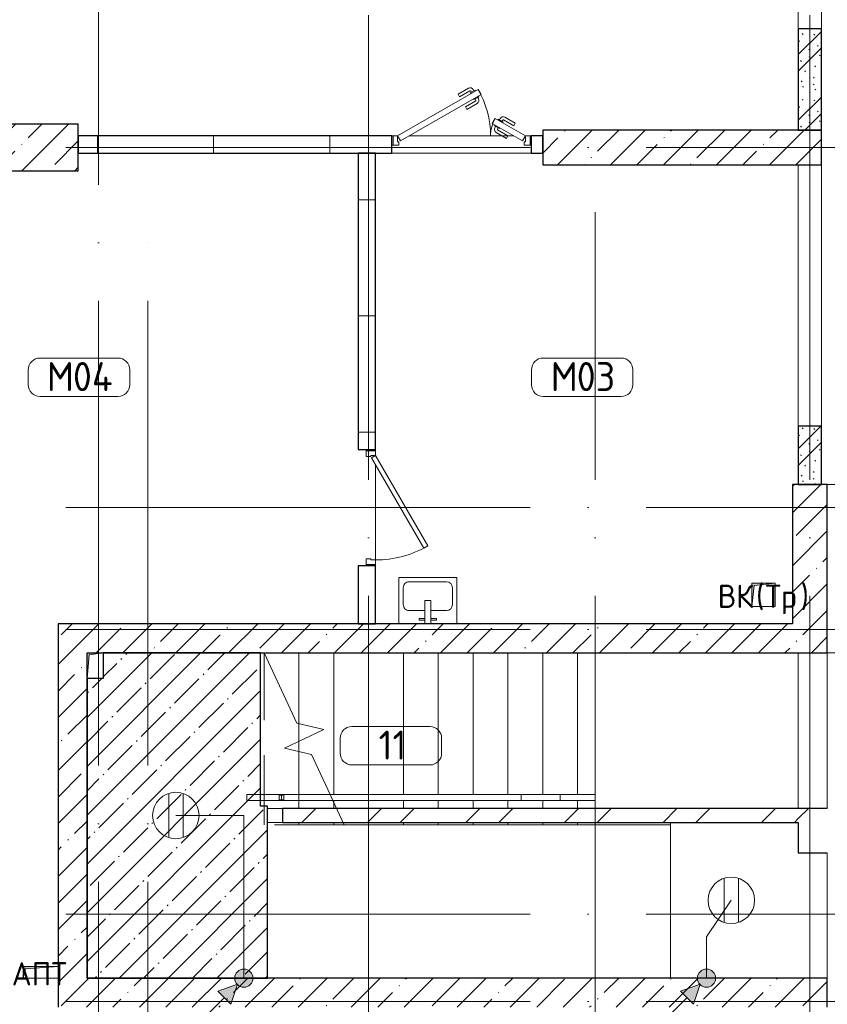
# Model space of a CAD drawing. Header units: millimetres. Extents: x -30540 to 175469, y -11730 to 122288.
# Tile 9 of 119: x -1670 to 5285, y 39075 to 47550. Entities that reach past the tile are written whole.
import ezdxf

# ---------------------------------------------------------------- set-up
doc = ezdxf.new("R2010")
doc.units = ezdxf.units.MM
for name, pattern in [('ADSK_Линия сетки', [5000, 4000, -500, 0, -500]), ('ADSK_Сверху', [900, 600, -300]), ('ADSK_Сверху_5_', [900, 600, -300])]:
    doc.linetypes.add(name, pattern=pattern)
for name, color, linetype, lineweight in [('_Сверху_ - Линия разреза ограждения', 7, 'ADSK_Сверху_5_', 18), ('_Сверху_ - Перила', 7, 'ADSK_Сверху_5_', 18), ('A-____-NOTE-TEXT', 7, 'Continuous', 18), ('A-AREA-____-IDEN', 7, 'Continuous', 9), ('A-DOOR-____-MCUT', 7, 'Continuous', 9), ('A-DOOR-____-OTLN', 7, 'Continuous', 18), ('A-DOOR-FRAM-MCUT', 7, 'Continuous', 9), ('A-DOOR-OPNG-OTLN', 7, 'Continuous', 18), ('A-FLOR-____-MCUT', 7, 'Continuous', 40), ('A-FLOR-____-OTLN', 7, 'Continuous', 18), ('A-FLOR-____-PATT', 7, 'Continuous', 18), ('A-WALL-____-MCUT', 7, 'Continuous', 40), ('A-WALL-____-OTLN', 7, 'Continuous', 18), ('A-WALL-____-PATT', 7, 'Continuous', 40), ('I-WALL-____-MCUT', 7, 'Continuous', 40), ('I-WALL-____-OTLN', 7, 'Continuous', 18), ('M-EQPM-____-OTLN', 7, 'Continuous', 18), ('P-SANR-FIXT-OTLN', 7, 'Continuous', 18), ('S-COLS-____-MCUT', 7, 'Continuous', 40), ('S-COLS-____-OTLN', 7, 'Continuous', 18), ('S-GRID-____-OTLN', 7, 'Continuous', 9), ('S-STRS-____-MBND', 7, 'ADSK_Сверху_5_', 18), ('S-STRS-____-OTLN', 7, 'Continuous', 18), ('Ограждение', 7, 'Continuous', 18), ('Опоры', 7, 'Continuous', 18), ('Перила', 7, 'Continuous', 18), ('Поручни', 7, 'Continuous', 18)]:
    doc.layers.add(name, color=color, linetype=linetype, lineweight=lineweight)
doc.layers.add('A-DETL-____-OTLN', color=7, linetype='Continuous', lineweight=9, true_color=0x00a600)
doc.styles.add('GOST Common', font='GOST_Common.ttf', dxfattribs={"height": 200})
doc.styles.add('GOST Common_3', font='GOST_Common.ttf', dxfattribs={"height": 250})
pattern_1 = [(135, (300.56, 377.28), (-565.6854, 6e-14), [10, -790]), (135, (349.8, 474.73), (-565.6854, 6e-14), [10, -790]), (135, (423.93, 473.06), (-565.6854, 6e-14), [10, -790]), (135, (229.92, 447.9), (-565.6854, 6e-14), [10, -790]), (135, (155.08, 447.9), (-565.6854, 6e-14), [10, -790]), (135, (114.9, 369.03), (-565.6854, 6e-14), [10, -790]), (135, (132.43, 285.8), (-565.6854, 6e-14), [10, -790]), (135, (214.66, 322), (-565.6854, 6e-14), [10, -790]), (135, (198.16, 261.88), (-565.6854, 6e-14), [10, -790]), (135, (45.2, 272.9), (-565.6854, 6e-14), [10, -790]), (135, (42.32, 336.16), (-565.6854, 6e-14), [10, -790]), (135, (92.26, 192.24), (-565.6854, 6e-14), [10, -790]), (135, (7.07, 149.2), (-565.6854, 6e-14), [10, -790]), (135, (80.6, 95.1), (-565.6854, 6e-14), [10, -790]), (135, (79.53, 36.94), (-565.6854, 6e-14), [10, -790]), (135, (153.87, 74.56), (-565.6854, 6e-14), [10, -790]), (135, (228.35, 124.8), (-565.6854, 6e-14), [10, -790]), (135, (279.75, 180.4), (-565.6854, 6e-14), [10, -790]), (135, (282.9, 31.63), (-565.6854, 6e-14), [10, -790]), (135, (377.38, 53.45), (-565.6854, 6e-14), [10, -790]), (135, (352.28, 102.7), (-565.6854, 6e-14), [10, -790]), (135, (354.05, 0), (-565.6854, 6e-14), [10, -790]), (135, (553.23, 16.45), (-565.6854, 6e-14), [10, -790]), (135, (542.38, 63.45), (-565.6854, 6e-14), [10, -790]), (135, (536.58, 239.3), (-565.6854, 6e-14), [10, -790]), (135, (475.85, 203.9), (-565.6854, 6e-14), [10, -790]), (135, (475.85, 316.54), (-565.6854, 6e-14), [10, -790]), (135, (520.8, 408.7), (-565.6854, 6e-14), [10, -790]), (135, (551.1, 470.8), (-565.6854, 6e-14), [10, -790]), (135, (235.25, 537.93), (-565.6854, 6e-14), [10, -790]), (135, (407.25, 547.65), (-565.6854, 6e-14), [10, -790]), (135, (94.5, 558.6), (-565.6854, 6e-14), [10, -790]), (135, (46.4, 532.3), (-565.6854, 6e-14), [10, -790]), (135, (85.56, 465.04), (-565.6854, 6e-14), [10, -790]), (135, (355.53, 181.14), (-565.6854, 6e-14), [10, -790]), (135, (362.23, 243.6), (-565.6854, 6e-14), [10, -790]), (135, (413.45, 344.1), (-565.6854, 6e-14), [10, -790]), (135, (286.3, 273.25), (-565.6854, 6e-14), [10, -790]), (135, (423.02, 263.72), (-565.6854, 6e-14), [10, -790]), (135, (162.94, 190.2), (-565.6854, 6e-14), [10, -790]), (135, (470.25, 120.93), (-565.6854, 6e-14), [10, -790]), (135, (484.48, 9.78), (-565.6854, 6e-14), [10, -790]), (45, (0, 212.13), (-565.6854, 0), []), (45, (212.13, 0), (-565.6854, 0), []), (45, (353.55, 0), (-565.6854, 0), []), (45, (0, 353.55), (-565.6854, 0), [])]
pattern_2 = [(0, (0, 0), (0, 1000), []), (90, (0, 0), (-1000, 6e-14), [])]
pattern_3 = [(45, (0, 0), (-228.0985, 228.0985), []), (45, (228.1, 0), (-228.0985, 228.0985), [403.225, -80.645, 6.706, -73.939])]
pattern_4 = [(45, (0, 0), (-424.264, 424.264), []), (45, (0, 282.8), (-424.264, 424.264), [])]

# ---------------------------------------------------------------- blocks, each defined once
blk = doc.blocks.new('АР_Дверь однопольная - 1000х2100h_900__Глухая_1 эт-4640983-01 ЭО')
at = {"layer": 'A-DOOR-____-MCUT', "color": 254, "lineweight": 15, "true_color": 0xcccccc}
for p, q in [((329.4, 525), (-450, 75)), ((349.4, 490.4), (329.4, 525)), ((-430, 40.4), (349.4, 490.4)), ((-450, 75), (-430, 40.4))]:
    blk.add_line(p, q, dxfattribs=at)
at = {"layer": 'A-DOOR-____-OTLN', "color": 254, "lineweight": 13, "true_color": 0xcccccc}
blk.add_arc((-450, 75), 900, 360, 30, dxfattribs=at)
at = {"layer": 'A-DOOR-FRAM-MCUT', "color": 254, "lineweight": 15, "true_color": 0xcccccc}
for p, q in [((-490, 75), (-500, 75)), ((-450, 75), (-490, 75)), ((-490, 75), (-490, -5)), ((-450, 35), (-450, 75)), ((-440, 35), (-450, 35)), ((-440, -5), (-440, 35)), ((450, 35), (440, 35)), ((440, 35), (440, -5)), ((490, 75), (450, 75)), ((450, 75), (450, 35)), ((490, -5), (490, 75)), ((490, 75), (500, 75)), ((-490, -5), (-500, -5)), ((-490, -5), (-440, -5)), ((440, -5), (490, -5)), ((490, -5), (500, -5))]:
    blk.add_line(p, q, dxfattribs=at)
blk = doc.blocks.new('АР_Дверь двупольная - 1200х2100h_800_300__Глухая_1эт-5064514-01 ЭО')
at = {"layer": 'A-DOOR-____-MCUT', "color": 254, "lineweight": 15, "true_color": 0xcccccc}
for p, q in [((-550, 75), (142.8, 475)), ((167.8, 431.7), (-525, 31.7)), ((142.8, 475), (167.8, 431.7)), ((290.2, 225), (265.2, 181.7)), ((265.2, 181.7), (525, 31.7)), ((550, 75), (290.2, 225)), ((-525, 31.7), (-550, 75)), ((525, 31.7), (550, 75))]:
    blk.add_line(p, q, dxfattribs=at)
at = {"layer": 'A-DOOR-____-OTLN', "color": 254, "lineweight": 5, "true_color": 0xcccccc}
for p, q in [((-29.4, 433.3), (59.4, 484.6)), ((-16.9, 411.7), (-29.4, 433.3)), ((-16.9, 411.7), (71.9, 462.9)), ((117.2, 469.4), (73.9, 444.4)), ((73.9, 444.4), (77.9, 437.5)), ((84.7, 450.7), (78.7, 461.1)), ((106.3, 463.2), (100.3, 473.6)), ((121.2, 462.5), (117.2, 469.4)), ((33.1, 325), (121.9, 376.3)), ((45.6, 303.4), (134.4, 354.7)), ((106.9, 387.3), (102.9, 394.2)), ((150.2, 412.3), (106.9, 387.3)), ((117.7, 393.5), (123.7, 383.1)), ((139.3, 406), (145.3, 395.6)), ((146.2, 419.2), (150.2, 412.3)), ((33.1, 325), (45.6, 303.4)), ((311.8, 212.5), (315.8, 219.4)), ((315.8, 219.4), (359.1, 194.4)), ((326.7, 213.2), (332.7, 223.6)), ((348.3, 200.7), (354.3, 211.1)), ((359.1, 194.4), (355.1, 187.5)), ((449.9, 161.7), (361.1, 212.9)), ((462.4, 183.3), (373.6, 234.6)), ((449.9, 161.7), (462.4, 183.3)), ((286.8, 169.2), (282.8, 162.3)), ((282.8, 162.3), (326.1, 137.3)), ((293.7, 156), (287.7, 145.6)), ((387.4, 53.4), (298.6, 104.7)), ((315.3, 143.5), (309.3, 133.1)), ((399.9, 75), (311.1, 126.3)), ((326.1, 137.3), (330.1, 144.2)), ((399.9, 75), (387.4, 53.4))]:
    blk.add_line(p, q, dxfattribs=at)
for centre, radius, start, end in [((74.4, 458.6), 30, 30, 120), ((74.4, 458.6), 4.99, 30, 120), ((119.4, 380.6), 4.99, 300, 30), ((119.4, 380.6), 30, 300, 30), ((358.6, 208.6), 30, 60, 150), ((358.6, 208.6), 4.99, 60, 150), ((313.6, 130.6), 30, 150, 240), ((313.6, 130.6), 4.99, 150, 240)]:
    blk.add_arc(centre, radius, start, end, dxfattribs=at)
at = {"layer": 'A-DOOR-____-OTLN', "color": 254, "lineweight": 13, "true_color": 0xcccccc}
for centre, radius, start, end in [((-550, 75), 800, 0, 30), ((550, 75), 300, 150, 180)]:
    blk.add_arc(centre, radius, start, end, dxfattribs=at)
at = {"layer": 'A-DOOR-FRAM-MCUT', "color": 254, "lineweight": 15, "true_color": 0xcccccc}
for p, q in [((-590, 75), (-600, 75)), ((-590, 75), (-550, 75)), ((-590, -5), (-590, 75)), ((-550, 75), (-550, 25)), ((-550, 25), (-540, 25)), ((-540, 25), (-540, -5)), ((550, 25), (540, 25)), ((540, 25), (540, -5)), ((590, 75), (550, 75)), ((550, 75), (550, 25)), ((590, -5), (590, 75)), ((590, 75), (600, 75)), ((-590, -5), (-600, -5)), ((-540, -5), (-590, -5)), ((540, -5), (590, -5)), ((590, -5), (600, -5))]:
    blk.add_line(p, q, dxfattribs=at)
blk = doc.blocks.new('АР_Проем - Настраиваемый-6880423-01 ЭО')
at = {"layer": 'A-DOOR-OPNG-OTLN', "color": 254, "lineweight": 13, "true_color": 0xcccccc}
for p, q in [((-670, 125), (670, 125)), ((-670, -125), (670, -125))]:
    blk.add_line(p, q, dxfattribs=at)
blk = doc.blocks.new('Ограждение - Ограждение-4453948-01 ЭО')
at = {"layer": '_Сверху_ - Линия разреза ограждения', "color": 254, "linetype": 'ADSK_Сверху', "lineweight": 13, "true_color": 0xcccccc}
for p, q in [((22250, 12725), (22250, 12730)), ((22668.9, 12730), (22250, 12730)), ((22250, 12680), (22250, 12730)), ((22668.9, 12730), (22250, 12730)), ((22250, 12680), (22250, 12685)), ((22692.2, 12680), (22250, 12680)), ((22692.2, 12680), (22250, 12680))]:
    blk.add_line(p, q, dxfattribs=at)
at = {"layer": 'Поручни', "color": 254, "lineweight": 13, "true_color": 0xcccccc}
for p, q in [((22668.9, 12730), (22692.2, 12680)), ((22668.9, 12730), (22692.2, 12680)), ((24650, 12730), (22668.9, 12730)), ((24650, 12730), (24650, 12680)), ((24650, 12680), (22692.2, 12680))]:
    blk.add_line(p, q, dxfattribs=at)
blk = doc.blocks.new('Тип перил - Перила_Внутренний_-4454392-01 ЭО')
at = {"layer": 'Перила', "color": 254, "lineweight": 13, "true_color": 0xcccccc}
for p, q in [((24314.5, 12680), (24314.5, 12730)), ((24314.5, 12730), (24650, 12730)), ((24650, 12730), (24650, 12680)), ((24650, 12680), (24314.5, 12680))]:
    blk.add_line(p, q, dxfattribs=at)
blk = doc.blocks.new('Тип перил - Перила_Внутренний_-V18-01 ЭО')
at = {"layer": '_Сверху_ - Перила', "color": 254, "linetype": 'ADSK_Сверху', "lineweight": 13, "true_color": 0xcccccc}
for p, q in [((22250, 12680), (22250, 12730)), ((22668.9, 12730), (22250, 12730)), ((22692.2, 12680), (22250, 12680))]:
    blk.add_line(p, q, dxfattribs=at)
at = {"layer": 'Перила', "color": 254, "lineweight": 13, "true_color": 0xcccccc}
for p, q in [((22668.9, 12730), (22692.2, 12680)), ((24650, 12730), (22668.9, 12730)), ((24650, 12680), (24650, 12730)), ((24650, 12680), (22692.2, 12680))]:
    blk.add_line(p, q, dxfattribs=at)
blk = doc.blocks.new('Ограждение - Ограждение-4455909-01 ЭО')
at = {"layer": '_Сверху_ - Линия разреза ограждения', "color": 254, "linetype": 'ADSK_Сверху', "lineweight": 13, "true_color": 0xcccccc}
for p, q in [((21950, 12680), (21950, 12730)), ((22250, 12730), (21950, 12730)), ((21950, 12680), (21950, 12730)), ((22250, 12730), (21950, 12730)), ((22250, 12730), (22250, 12725)), ((22250, 12730), (22250, 12680)), ((22250, 12680), (21950, 12680)), ((22250, 12680), (21950, 12680)), ((22250, 12685), (22250, 12680))]:
    blk.add_line(p, q, dxfattribs=at)
blk = doc.blocks.new('Ограждение - Ограждение-4456091-01 ЭО')
at = {"layer": 'Поручни', "color": 254, "lineweight": 13, "true_color": 0xcccccc}
for p, q in [((24650, 12680), (24650, 12730)), ((24950, 12730), (24650, 12730)), ((24950, 12730), (24950, 12680)), ((24950, 12680), (24650, 12680))]:
    blk.add_line(p, q, dxfattribs=at)
blk = doc.blocks.new('PRJ_Опора_Прямоугольная_КТорцу_1эт - PRJ_Опора_Прямоугольная_КТорцу_1эт-4451120-01 ЭО')
at = {"layer": 'Опоры', "color": 254, "lineweight": 13, "true_color": 0xcccccc}
for p, q in [((20, 20), (-20, 20)), ((-20, 20), (-20, -20)), ((20, -20), (20, 20)), ((-20, -20), (20, -20))]:
    blk.add_line(p, q, dxfattribs=at)
blk = doc.blocks.new('АР_Канал вертикальный прямоугольный - АПТ-5078204-01 ЭО')
at = {"layer": 'M-EQPM-____-OTLN', "lineweight": 13, "true_color": 0xe2e2e2}
blk.add_hatch(color=254, dxfattribs=at).paths.add_polyline_path([(-150, -50), (-130, 30), (150, 50), (-150, 50)])
at = {"layer": 'M-EQPM-____-OTLN', "color": 253, "lineweight": 13, "true_color": 0xaaaaaa}
for p, q in [((150, 50), (-150, 50)), ((-150, 50), (-150, -50)), ((150, 50), (-150, 50)), ((-150, 50), (-150, -50)), ((-150, -50), (-150, 50)), ((-150, 50), (150, 50)), ((-150, -50), (-130, 30)), ((-150, -50), (-130, 30)), ((-130, 30), (150, 50)), ((-130, 30), (150, 50)), ((150, -50), (150, 50)), ((150, 50), (150, -50)), ((-150, -50), (150, -50)), ((150, -50), (-150, -50))]:
    blk.add_line(p, q, dxfattribs=at)
blk = doc.blocks.new('АР_Канал вертикальный прямоугольный - ВК_Тр_-5078205-01 ЭО')
at = {"layer": 'M-EQPM-____-OTLN', "lineweight": 13, "true_color": 0xe2e2e2}
blk.add_hatch(color=254, dxfattribs=at).paths.add_polyline_path([(-100, -100), (-80, 80), (100, 100), (-100, 100)])
at = {"layer": 'M-EQPM-____-OTLN', "color": 253, "lineweight": 13, "true_color": 0xaaaaaa}
for p, q in [((100, 100), (-100, 100)), ((-100, 100), (-100, -100)), ((100, 100), (-100, 100)), ((-100, 100), (-100, -100)), ((-100, -100), (-100, 100)), ((-100, 100), (100, 100)), ((-80, 80), (100, 100)), ((-80, 80), (100, 100)), ((100, -100), (100, 100)), ((100, 100), (100, -100)), ((-100, -100), (-80, 80)), ((-100, -100), (-80, 80)), ((-100, -100), (100, -100)), ((100, -100), (-100, -100))]:
    blk.add_line(p, q, dxfattribs=at)
blk = doc.blocks.new('АР_Канал вертикальный прямоугольный - ОВО-7028477-01 ЭО')
at = {"layer": 'M-EQPM-____-OTLN', "lineweight": 13, "true_color": 0xe2e2e2}
blk.add_hatch(color=254, dxfattribs=at).paths.add_polyline_path([(-70, -110), (-52, 92), (70, 110), (-70, 110)])
at = {"layer": 'M-EQPM-____-OTLN', "color": 253, "lineweight": 13, "true_color": 0xaaaaaa}
for p, q in [((70, 110), (-70, 110)), ((-70, 110), (-70, -110)), ((70, 110), (-70, 110)), ((-70, 110), (-70, -110)), ((-70, -110), (-70, 110)), ((-70, 110), (70, 110)), ((-70, -110), (-52, 92)), ((-70, -110), (-52, 92)), ((-52, 92), (70, 110)), ((-52, 92), (70, 110)), ((70, -110), (70, 110)), ((70, 110), (70, -110)), ((-70, -110), (70, -110)), ((70, -110), (-70, -110))]:
    blk.add_line(p, q, dxfattribs=at)
blk = doc.blocks.new('A-PLU-Sink-2D - 400 x 500mm-893882-01 ЭО')
at = {"layer": 'P-SANR-FIXT-OTLN', "color": 253, "lineweight": 13, "true_color": 0xaaaaaa}
for p, q in [((265.7, 202.3), (-234.3, 202.3)), ((-234.3, 202.3), (-234.3, -197.7)), ((-234.3, -197.7), (-234.3, 202.3)), ((-234.3, 202.3), (265.7, 202.3)), ((-59.3, 172.3), (-59.3, 157.3)), ((-9.3, 172.3), (-59.3, 172.3)), ((-9.3, 2.3), (-9.3, 202.3)), ((40.7, 202.3), (40.7, 2.3)), ((40.7, 172.3), (90.7, 172.3)), ((90.7, 172.3), (90.7, 157.3)), ((265.7, -197.7), (265.7, 202.3)), ((265.7, 202.3), (265.7, -197.7)), ((-9.3, 88), (-145.4, 88)), ((-59.3, 157.3), (-9.3, 157.3)), ((90.7, 157.3), (40.7, 157.3)), ((176.8, 88), (40.7, 88)), ((-196.2, 37.2), (-196.2, -108.8)), ((40.7, 2.3), (-9.3, 2.3)), ((227.6, -108.8), (227.6, 37.2)), ((-145.4, -159.6), (176.8, -159.6)), ((-234.3, -197.7), (265.7, -197.7)), ((265.7, -197.7), (-234.3, -197.7))]:
    blk.add_line(p, q, dxfattribs=at)
for centre, start, end in [((-145.4, 37.2), 90, 180), ((176.8, 37.2), 360, 90), ((-145.4, -108.8), 180, 270), ((176.8, -108.8), 270, 0)]:
    blk.add_arc(centre, 50.8, start, end, dxfattribs=at)
blk = doc.blocks.new('Наметкина 10_РД_АР_К1_отсоединено_rvt-1-01 ЭО')
at = {"layer": 'A-FLOR-____-PATT', "lineweight": 5, "true_color": 0xcccccc}
h = blk.add_hatch(dxfattribs=at)
h.set_pattern_fill('FP_24', color=254, style=0, pattern_type=2)
h.set_pattern_definition([(45, (0, 0), (-210.0107, 210.0107), [297, -49.5, 9.9, -49.5]), (45, (0, 209.88), (-210.0107, 210.0107), [])])
h.paths.add_polyline_path([(-1089.7, 39300), (465.3, 39300), (465.3, 40780), (405.3, 40780), (405.3, 42100), (-949.7, 42100), (-949.7, 41880), (-1089.7, 41880), (-1089.7, 41805.9)])
at = {"layer": 'A-WALL-____-PATT', "lineweight": 5, "true_color": 0xcccccc}
h = blk.add_hatch(dxfattribs=at)
h.set_pattern_fill('FP_1', color=254, style=0, pattern_type=2)
h.set_pattern_definition(pattern_1)
h.paths.add_polyline_path([(5235.3, 46600), (5235.3, 47470), (5035.3, 47470), (5035.3, 46600)])
h = blk.add_hatch(dxfattribs=at)
h.set_pattern_fill('FP_5', color=254, style=0, pattern_type=2)
h.set_pattern_definition(pattern_3)
h.paths.add_polyline_path([(-2664.7, 46250), (-1164.7, 46250), (-1164.7, 46650), (-3564.7, 46650), (-3564.7, 46250), (-2934.7, 46250)])
h.paths.add_polyline_path([(-6264.7, 46250), (-4964.7, 46250), (-4964.7, 46650), (-6264.7, 46650)])
h = blk.add_hatch(dxfattribs=at)
h.set_pattern_fill('FP_2', color=254, style=0, pattern_type=2)
h.set_pattern_definition(pattern_2)
h.paths.add_polyline_path([(2835.3, 46400), (2835.3, 46550), (2735.3, 46550), (2735.3, 46400)])
h.paths.add_polyline_path([(1535.3, 46400), (1535.3, 46550), (-1164.7, 46550), (-1164.7, 46400), (118.9, 46400)])
h = blk.add_hatch(dxfattribs=at)
h.set_pattern_fill('FP_2', color=254, style=0, pattern_type=2)
h.set_pattern_definition(pattern_2)
h.paths.add_polyline_path([(1245.3, 42350), (1395.3, 42350), (1395.3, 42850), (1245.3, 42850)])
h.paths.add_polyline_path([(1395.3, 43850), (1395.3, 46400.1), (1245.3, 46400.1), (1245.3, 43850)])
h = blk.add_hatch(dxfattribs=at)
h.set_pattern_fill('FP_1', color=254, style=0, pattern_type=2)
h.set_pattern_definition(pattern_1)
h.paths.add_polyline_path([(5235.3, 43550), (5235.3, 44050), (5035.3, 44050), (5035.3, 43550)])
h = blk.add_hatch(dxfattribs=at)
h.set_pattern_fill('FP_5', color=254, style=0, pattern_type=2)
h.set_pattern_definition(pattern_3)
h.paths.add_polyline_path([(5285.3, 42350), (5285.3, 43550), (4985.3, 43550), (4985.3, 42350)])
h = blk.add_hatch(dxfattribs=at)
h.set_pattern_fill('FP_5', color=254, style=0, pattern_type=2)
h.set_pattern_definition(pattern_3)
h.paths.add_polyline_path([(4198.3, 42100), (5285.3, 42100), (5285.3, 42350), (-1339.7, 42350), (-1339.7, 42100), (118.9, 42100)])
h = blk.add_hatch(dxfattribs=at)
h.set_pattern_fill('FP_5', color=254, style=0, pattern_type=2)
h.set_pattern_definition(pattern_3)
h.paths.add_polyline_path([(-1089.7, 39300), (-1089.7, 42100), (-1339.7, 42100), (-1339.7, 39300)])
h = blk.add_hatch(dxfattribs=at)
h.set_pattern_fill('FP_3', color=254, style=0, pattern_type=2)
h.set_pattern_definition(pattern_4)
h.paths.add_polyline_path([(5035.3, 40640), (5035.3, 40760), (592.2, 40760), (592.2, 40640), (4198.3, 40640)])
h = blk.add_hatch(dxfattribs=at)
h.set_pattern_fill('FP_3', color=254, style=0, pattern_type=2)
h.set_pattern_definition(pattern_4)
h.paths.add_polyline_path([(5285.3, 40380), (5285.3, 40760), (5035.3, 40760), (5035.3, 40380)])
h = blk.add_hatch(dxfattribs=at)
h.set_pattern_fill('FP_5', color=254, style=0, pattern_type=2)
h.set_pattern_definition(pattern_3)
h.paths.add_polyline_path([(5285.3, 39050), (5285.3, 39300), (-1339.7, 39300), (-1339.7, 39050), (4198.3, 39050)])
at = {"layer": 'S-COLS-____-OTLN', "lineweight": 5, "true_color": 0xcccccc}
h = blk.add_hatch(dxfattribs=at)
h.set_pattern_fill('FP_5', color=254, style=0, pattern_type=2)
h.set_pattern_definition(pattern_3)
h.paths.add_polyline_path([(5235.3, 46300), (5235.3, 46600), (2835.3, 46600), (2835.3, 46300), (4198.3, 46300)])
at = {"layer": 'A-FLOR-____-MCUT', "color": 254, "lineweight": 30, "true_color": 0xcccccc}
for p, q in [((405.3, 42100), (-949.7, 42100)), ((-949.7, 42100), (-949.7, 41880)), ((405.3, 40780), (405.3, 42100)), ((-949.7, 41880), (-1089.7, 41880)), ((-1089.7, 41880), (-1089.7, 39300)), ((465.3, 40780), (405.3, 40780)), ((465.3, 39300), (465.3, 40780)), ((-1089.7, 39300), (465.3, 39300))]:
    blk.add_line(p, q, dxfattribs=at)
at = {"layer": 'A-FLOR-____-OTLN', "color": 254, "lineweight": 13, "true_color": 0xcccccc}
for p, q in [((2735.3, 46400), (1535.3, 46400)), ((1535.3, 46400), (2735.3, 46400)), ((1395.3, 43850), (1395.3, 43840)), ((1395.3, 43840), (1395.3, 43850)), ((1395.3, 43720), (1395.3, 42900)), ((1395.3, 42900), (1395.3, 43720)), ((5285.3, 43550), (7085.3, 43550)), ((1395.3, 42860), (1395.3, 42850)), ((1395.3, 42850), (1395.3, 42860)), ((5285.3, 40760), (5285.3, 42100)), ((5285.3, 42100), (7085.3, 42100)), ((5285.3, 40760), (5285.3, 42100)), ((3935.3, 40620), (3135.3, 40620)), ((3935.3, 40640), (3935.3, 39300)), ((5285.3, 39300), (5285.3, 40380)), ((5285.3, 40380), (5285.3, 39300))]:
    blk.add_line(p, q, dxfattribs=at)
at = {"layer": 'A-WALL-____-MCUT', "color": 254, "lineweight": 30, "true_color": 0xcccccc}
for p, q in [((5035.3, 47470), (5035.3, 46600)), ((5235.3, 47470), (5035.3, 47470)), ((5235.3, 46600), (5235.3, 47470)), ((-1164.7, 46650), (-3564.7, 46650)), ((-1164.7, 46250), (-1164.7, 46650)), ((1535.3, 46550), (-1164.7, 46550)), ((-1164.7, 46550), (-1164.7, 46400)), ((1535.3, 46400), (1535.3, 46550)), ((2835.3, 46550), (2735.3, 46550)), ((2735.3, 46550), (2735.3, 46400)), ((2835.3, 46400), (2835.3, 46550)), ((5035.3, 46600), (5235.3, 46600)), ((-1164.7, 46400), (1535.3, 46400)), ((1245.3, 46400.1), (1245.3, 43850)), ((1395.3, 46400.1), (1245.3, 46400.1)), ((1395.3, 43850), (1395.3, 46400.1)), ((2735.3, 46400), (2835.3, 46400)), ((-3564.7, 46250), (-1164.7, 46250)), ((5235.3, 44050), (5035.3, 44050)), ((5035.3, 44050), (5035.3, 43550)), ((5235.3, 43550), (5235.3, 44050)), ((1245.3, 43850), (1395.3, 43850)), ((5035.3, 43550), (5235.3, 43550)), ((1245.3, 42850), (1245.3, 42350)), ((1395.3, 42850), (1245.3, 42850)), ((1395.3, 42350), (1395.3, 42850)), ((1245.3, 42350), (1395.3, 42350)), ((5285.3, 40760), (5035.3, 40760)), ((5035.3, 40640), (5035.3, 40380)), ((5035.3, 40380), (5285.3, 40380))]:
    blk.add_line(p, q, dxfattribs=at)
at = {"layer": 'A-WALL-____-OTLN', "color": 254, "lineweight": 13, "true_color": 0xcccccc}
for p, q in [((5035.3, 47470), (5035.3, 49350)), ((5235.3, 49350), (5235.3, 47470)), ((1535.3, 46550), (1545.3, 46550)), ((1685.3, 46550), (2585.3, 46550)), ((2725.3, 46550), (2735.3, 46550)), ((2735.3, 46400), (1535.3, 46400)), ((5035.3, 44050), (5035.3, 46300)), ((5235.3, 46300), (5235.3, 44050))]:
    blk.add_line(p, q, dxfattribs=at)
at = {"layer": 'I-WALL-____-MCUT', "color": 254, "lineweight": 30, "true_color": 0xcccccc}
for p, q in [((4985.3, 43550), (4985.3, 42350)), ((5285.3, 43550), (4985.3, 43550)), ((5285.3, 42350), (5285.3, 43550)), ((4985.3, 42350), (-1339.7, 42350)), ((-1339.7, 42350), (-1339.7, 42100)), ((5285.3, 42100), (5285.3, 42350)), ((-1339.7, 42100), (-1339.7, 39300)), ((-1089.7, 42100), (5285.3, 42100)), ((-1089.7, 39300), (-1089.7, 42100)), ((5035.3, 40760), (592.2, 40760)), ((592.2, 40760), (592.2, 40640)), ((592.2, 40640), (5035.3, 40640)), ((-1339.7, 39300), (-1339.7, 39050)), ((5285.3, 39300), (-1089.7, 39300)), ((5285.3, 39050), (5285.3, 39300))]:
    blk.add_line(p, q, dxfattribs=at)
at = {"layer": 'I-WALL-____-OTLN', "color": 254, "lineweight": 13, "true_color": 0xcccccc}
for p, q in [((465.3, 40760), (592.2, 40760)), ((592.2, 40640), (465.3, 40640))]:
    blk.add_line(p, q, dxfattribs=at)
at = {"layer": 'S-COLS-____-MCUT', "color": 254, "lineweight": 30, "true_color": 0xcccccc}
for p, q in [((5235.3, 46600), (2835.3, 46600)), ((2835.3, 46600), (2835.3, 46300)), ((5235.3, 46300), (5235.3, 46600)), ((2835.3, 46300), (5235.3, 46300))]:
    blk.add_line(p, q, dxfattribs=at)
at = {"layer": 'S-STRS-____-MBND', "color": 254, "linetype": 'ADSK_Сверху', "lineweight": 13, "true_color": 0xcccccc}
for p, q in [((435.3, 40620), (435.3, 42100)), ((735.3, 41339), (735.3, 41491.5)), ((735.3, 41339), (735.3, 41491.5)), ((735.3, 40760), (735.3, 41250.4)), ((735.3, 40760), (735.3, 41250.4)), ((1035.3, 40760), (1035.3, 40813.3)), ((1035.3, 40760), (1035.3, 40813.3)), ((1125.4, 40620), (435.3, 40620)), ((735.3, 40620), (735.3, 40640)), ((735.3, 40620), (735.3, 40640)), ((1035.3, 40620), (1035.3, 40640)), ((1035.3, 40620), (1035.3, 40640))]:
    blk.add_line(p, q, dxfattribs=at)
at = {"layer": 'S-STRS-____-MBND', "color": 254, "linetype": 'Continuous', "lineweight": 13, "true_color": 0xcccccc}
for p, q in [((435.3, 42100), (717, 41496)), ((717, 41496), (950.3, 41439.2)), ((950.3, 41439.2), (610.4, 41280.8)), ((610.4, 41280.8), (843.8, 41224.1)), ((843.8, 41224.1), (1004.2, 40880)), ((1027.5, 40830), (1125.4, 40620))]:
    blk.add_line(p, q, dxfattribs=at)
at = {"layer": 'S-STRS-____-OTLN', "color": 254, "lineweight": 13, "true_color": 0xcccccc}
for p, q in [((735.3, 41491.5), (735.3, 42100)), ((735.3, 41491.5), (735.3, 42100)), ((1035.3, 40880), (1035.3, 42100)), ((1035.3, 40880), (1035.3, 42100)), ((1335.3, 40880), (1335.3, 42100)), ((1335.3, 40880), (1335.3, 42100)), ((1635.3, 40880), (1635.3, 42100)), ((1635.3, 40880), (1635.3, 42100)), ((1935.3, 40880), (1935.3, 42100)), ((1935.3, 40880), (1935.3, 42100)), ((2235.3, 40880), (2235.3, 42100)), ((2235.3, 40880), (2235.3, 42100)), ((2535.3, 40880), (2535.3, 42100)), ((2535.3, 40880), (2535.3, 42100)), ((2835.3, 40880), (2835.3, 42100)), ((2835.3, 40880), (2835.3, 42100)), ((3135.3, 40880), (3135.3, 42100)), ((3135.3, 40880), (3135.3, 42100)), ((735.3, 41250.4), (735.3, 41339)), ((735.3, 41250.4), (735.3, 41339)), ((1035.3, 40813.3), (1035.3, 40830)), ((1035.3, 40813.3), (1035.3, 40830)), ((1335.3, 40760), (1335.3, 40830)), ((1335.3, 40760), (1335.3, 40830)), ((1635.3, 40760), (1635.3, 40830)), ((1635.3, 40760), (1635.3, 40830)), ((1935.3, 40760), (1935.3, 40830)), ((1935.3, 40760), (1935.3, 40830)), ((2235.3, 40760), (2235.3, 40830)), ((2235.3, 40760), (2235.3, 40830)), ((2535.3, 40760), (2535.3, 40830)), ((2535.3, 40760), (2535.3, 40830)), ((2835.3, 40760), (2835.3, 40830)), ((2835.3, 40760), (2835.3, 40830)), ((3135.3, 40760), (3135.3, 40830)), ((3135.3, 40760), (3135.3, 40830)), ((1335.3, 40620), (1125.4, 40620)), ((1335.3, 40620), (1335.3, 40640)), ((1335.3, 40620), (1335.3, 40640)), ((1635.3, 40620), (1335.3, 40620)), ((1635.3, 40620), (1635.3, 40640)), ((1635.3, 40620), (1635.3, 40640)), ((1935.3, 40620), (1635.3, 40620)), ((1935.3, 40620), (1935.3, 40640)), ((1935.3, 40620), (1935.3, 40640)), ((2235.3, 40620), (1935.3, 40620)), ((2235.3, 40620), (2235.3, 40640)), ((2235.3, 40620), (2235.3, 40640)), ((2535.3, 40620), (2235.3, 40620)), ((2535.3, 40620), (2535.3, 40640)), ((2535.3, 40620), (2535.3, 40640)), ((2835.3, 40620), (2535.3, 40620)), ((2835.3, 40620), (2835.3, 40640)), ((2835.3, 40620), (2835.3, 40640)), ((3135.3, 40620), (2835.3, 40620)), ((3135.3, 40620), (3135.3, 40640)), ((3135.3, 40620), (3135.3, 40640))]:
    blk.add_line(p, q, dxfattribs=at)
at = {"layer": 'A-DOOR-____-OTLN', "color": 254, "lineweight": 13, "true_color": 0xcccccc}
blk.add_blockref('АР_Дверь двупольная - 1200х2100h_800_300__Глухая_1эт-5064514-01 ЭО', (2135.3, 46475), dxfattribs=at)
at = {"layer": 'A-DOOR-____-OTLN', "color": 254, "lineweight": 13, "true_color": 0xcccccc, "rotation": 269.9999999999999}
for name, p in [('АР_Дверь однопольная - 1000х2100h_900__Глухая_1 эт-4640983-01 ЭО', (1320.3, 43350)), ('АР_Проем - Настраиваемый-6880423-01 ЭО', (5160.3, 41430))]:
    blk.add_blockref(name, p, dxfattribs=at)
at = {"layer": 'M-EQPM-____-OTLN', "color": 253, "lineweight": 5, "true_color": 0xaaaaaa}
for name, p in [('АР_Канал вертикальный прямоугольный - ВК_Тр_-5078205-01 ЭО', (4735.3, 42600)), ('АР_Канал вертикальный прямоугольный - ОВО-7028477-01 ЭО', (-1019.7, 41990)), ('АР_Канал вертикальный прямоугольный - АПТ-5078204-01 ЭО', (-1489.7, 39350))]:
    blk.add_blockref(name, p, dxfattribs=at)
at = {"layer": 'P-SANR-FIXT-OTLN', "color": 253, "lineweight": 5, "true_color": 0xaaaaaa, "rotation": 180}
blk.add_blockref('A-PLU-Sink-2D - 400 x 500mm-893882-01 ЭО', (1861, 42552.4), dxfattribs=at)
at = {"layer": 'Ограждение', "color": 254, "lineweight": 13, "true_color": 0xcccccc}
for name in ['Ограждение - Ограждение-4455909-01 ЭО', 'Ограждение - Ограждение-4453948-01 ЭО', 'Ограждение - Ограждение-4456091-01 ЭО']:
    blk.add_blockref(name, (-21664.7, 28150), dxfattribs=at)
at = {"layer": 'Опоры', "color": 254, "lineweight": 13, "true_color": 0xcccccc, "rotation": 180}
blk.add_blockref('PRJ_Опора_Прямоугольная_КТорцу_1эт - PRJ_Опора_Прямоугольная_КТорцу_1эт-4451120-01 ЭО', (585.3, 40855), dxfattribs=at)
at = {"layer": 'Перила', "color": 254, "lineweight": 13, "true_color": 0xcccccc}
for name in ['Тип перил - Перила_Внутренний_-V18-01 ЭО', 'Тип перил - Перила_Внутренний_-4454392-01 ЭО']:
    blk.add_blockref(name, (-21664.7, 28150), dxfattribs=at)
at = {"layer": 'A-____-NOTE-TEXT', "color": 253, "lineweight": 5, "true_color": 0xaaaaaa, "char_height": 200, "attachment_point": 1, "style": 'GOST Common'}
for s, insert, width in [('ВК', (4341.1, 42687.2), 400.844), ('\\fGOST Common|b0|i0|c204|p34|;(', (4671.8, 42687.2), 96.203), ('Тр', (4751.2, 42687.2), 368.776), ('\\fGOST Common|b0|i0|c204|p34|;)', (5055.5, 42687.2), 96.203), ('АПТ', (-1737.9, 39437.2), 609.282)]:
    blk.add_mtext(s, dxfattribs=dict(at, insert=insert, width=width))
blk = doc.blocks.new('Марка помещения 2 - Марка помещения 2-1605974-01 ЭО')
at = {"layer": 'A-AREA-____-IDEN', "color": 253, "true_color": 0xaaaaaa}
for p, q in [((-1.797, 0.841), (1.569, 0.841)), ((-2.297, -0.309), (-2.297, 0.341)), ((2.069, 0.341), (2.069, -0.309)), ((1.569, -0.809), (-1.797, -0.809))]:
    blk.add_line(p, q, dxfattribs=at)
for centre, start, end in [((-1.797, 0.341), 90, 180), ((1.569, 0.341), 0, 90), ((-1.797, -0.309), 180, 270), ((1.569, -0.309), 270, 360)]:
    blk.add_arc(centre, 0.5, start, end, dxfattribs=at)
blk = doc.blocks.new('УГО Выше ниже синее _ 2020 - УГО Выше ниже синее _ 2020-2088885-01 ЭО')
at = {"layer": 'A-____-NOTE-TEXT', "lineweight": 9, "true_color": 0xff0000}
h = blk.add_hatch(color=1, dxfattribs=at)
edge = h.paths.add_edge_path()
edge.add_arc((0, 0), 0.392, 0, 180)
edge.add_arc((0, 0), 0.392, 180, 360)
blk.add_hatch(color=1, dxfattribs=at).paths.add_polyline_path([(-0.565, -1.112), (-1.122, -0.555), (-0.272, -0.263)])
at = {"layer": 'A-____-NOTE-TEXT', "color": 1, "lineweight": 9, "true_color": 0xff0000}
for p, q in [((-0.272, -0.263), (-1.122, -0.555)), ((-0.565, -1.112), (-0.272, -0.263)), ((-1.78, -1.78), (-0.838, -0.838)), ((-1.122, -0.555), (-0.565, -1.112))]:
    blk.add_line(p, q, dxfattribs=at)
blk.add_circle((0, 0), 0.392, dxfattribs=at)
for start, end in [(360, 180), (180, 360)]:
    blk.add_arc((0, 0), 0.392, start, end, dxfattribs=at)
blk = doc.blocks.new('УГО Выше ниже синее _ 2020 - УГО Выше ниже синее _ 2020-V129-01 ЭО')
at = {"layer": 'A-____-NOTE-TEXT', "lineweight": 9, "true_color": 0x0000ff}
h = blk.add_hatch(color=5, dxfattribs=at)
edge = h.paths.add_edge_path()
edge.add_arc((0, 0), 0.392, 0, 180)
edge.add_arc((0, 0), 0.392, 180, 360)
blk.add_hatch(color=5, dxfattribs=at).paths.add_polyline_path([(-0.565, -1.112), (-1.122, -0.555), (-0.272, -0.263)])
at = {"layer": 'A-____-NOTE-TEXT', "lineweight": 9}
for p, q in [((-0.272, -0.263), (-1.122, -0.555)), ((-0.565, -1.112), (-0.272, -0.263)), ((-1.78, -1.78), (-0.838, -0.838)), ((-1.122, -0.555), (-0.565, -1.112))]:
    blk.add_line(p, q, dxfattribs=at)
blk.add_circle((0, 0), 0.392, dxfattribs=at)
for start, end in [(360, 180), (180, 360)]:
    blk.add_arc((0, 0), 0.392, start, end, dxfattribs=at)

msp = doc.modelspace()

# ---------------------------------------------------------------- linework, layer by layer
at = {"layer": 'A-____-NOTE-TEXT', "color": 1, "lineweight": 9, "true_color": 0xff0000}
for p, q in [((-386.5, 40509.8), (-386.5, 40890.2)), ((-262.9, 40509.8), (-262.9, 40890.2))]:
    msp.add_line(p, q, dxfattribs=at)
at = {"layer": 'A-____-NOTE-TEXT', "color": 5, "lineweight": 9, "true_color": 0x0000ff}
for p, q in [((4396.5, 39779.8), (4396.5, 40160.2)), ((4520.1, 39779.8), (4520.1, 40160.2))]:
    msp.add_line(p, q, dxfattribs=at)
at = {"layer": 'A-____-NOTE-TEXT', "color": 1, "lineweight": 9, "true_color": 0xff0000}
msp.add_circle((-324.7, 40700), 200, dxfattribs=at)
at = {"layer": 'A-____-NOTE-TEXT', "color": 5, "lineweight": 9, "true_color": 0x0000ff}
msp.add_circle((4458.3, 39970), 200, dxfattribs=at)
at = {"layer": 'A-DETL-____-OTLN', "color": 1, "true_color": 0xff0000}
for p, q in [((260.6, 40700), (-324.7, 40700)), ((260.6, 39300), (260.6, 40700))]:
    msp.add_line(p, q, dxfattribs=at)
at = {"layer": 'A-DETL-____-OTLN', "color": 5, "true_color": 0x0000ff}
for p, q in [((4245.2, 39655.9), (4458.3, 39970)), ((4245.2, 39300), (4245.2, 39655.9))]:
    msp.add_line(p, q, dxfattribs=at)
at = {"layer": 'S-GRID-____-OTLN', "color": 253, "linetype": 'ADSK_Линия сетки', "true_color": 0xaaaaaa}
for p, q in [((-989.7, 26129.3), (-989.7, 98105.9)), ((1335.3, 23589.3), (1335.3, 98105.9)), ((5135.3, 23589.3), (5135.3, 98105.9)), ((17726.8, 46450), (-28904.3, 46450)), ((-564.7, 26129.3), (-564.7, 45894.3)), ((3285.3, 23589.3), (3285.3, 45894.3)), ((17726.8, 43350), (-26364.3, 43350)), ((17726.8, 42300), (-28904.3, 42300)), ((17726.8, 39850), (-26364.3, 39850)), ((17726.8, 39100), (-26364.3, 39100))]:
    msp.add_line(p, q, dxfattribs=at)

# ---------------------------------------------------------------- block references
at = {"lineweight": 5}
msp.add_blockref('Наметкина 10_РД_АР_К1_отсоединено_rvt-1-01 ЭО', (0, 0), dxfattribs=at)
at = {"layer": 'A-____-NOTE-TEXT', "color": 1, "lineweight": 9, "true_color": 0xff0000, "xscale": 200, "yscale": 200, "zscale": 200}
msp.add_blockref('УГО Выше ниже синее _ 2020 - УГО Выше ниже синее _ 2020-2088885-01 ЭО', (260.6, 39300), dxfattribs=at)
at = {"layer": 'A-____-NOTE-TEXT', "lineweight": 9, "xscale": 200, "yscale": 200, "zscale": 200}
msp.add_blockref('УГО Выше ниже синее _ 2020 - УГО Выше ниже синее _ 2020-V129-01 ЭО', (4245.2, 39300), dxfattribs=at)
at = {"layer": 'A-AREA-____-IDEN', "color": 253, "true_color": 0xaaaaaa, "xscale": 199.9999999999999, "yscale": 199.9999999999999, "zscale": 199.9999999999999}
for p in [(-1135.9, 44469.3), (3197.1, 44469.3), (1550.2, 41297.4)]:
    msp.add_blockref('Марка помещения 2 - Марка помещения 2-1605974-01 ЭО', p, dxfattribs=at)

# ---------------------------------------------------------------- texts
at = {"layer": 'A-AREA-____-IDEN', "color": 253, "true_color": 0xaaaaaa, "char_height": 250, "attachment_point": 1, "style": 'GOST Common_3'}
for s, insert, width in [('\\fGOST Common|b0|i0|c204|p34|;М', (-1436.4, 44603), 272.574), ('04', (-1211.5, 44603), 464.979), ('\\fGOST Common|b0|i0|c204|p34|;М', (2902.6, 44603), 272.574), ('03', (3127.5, 44603), 448.945), ('11', (1421.7, 41431.2), 320.675)]:
    msp.add_mtext(s, dxfattribs=dict(at, insert=insert, width=width))

doc.saveas('drawing.dxf')
